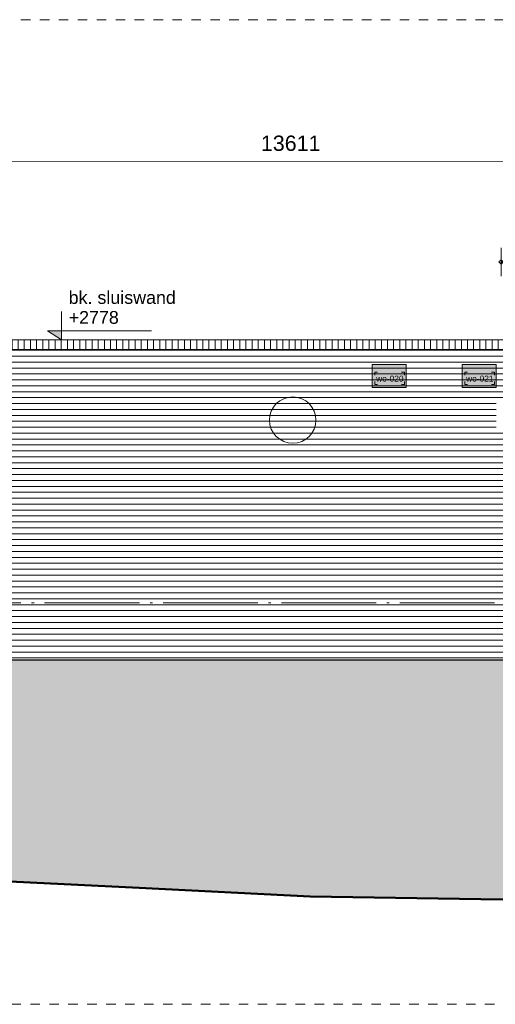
# Model space of a CAD drawing. Extents: x -294884 to 286267, y 0 to 1429765.
# Tile 75 of 178: x -9214 to -4191, y 442092 to 452492. Entities that reach past the tile are written whole.
import ezdxf

# ---------------------------------------------------------------- set-up
doc = ezdxf.new("R2010")
doc.units = 0
doc.header["$MEASUREMENT"] = 0
doc.linetypes.add('DASHDOT', pattern=[1250, 1000, -112.5, 25, -112.5])
doc.linetypes.add('DASHED', pattern=[200, 100, -100])
for name, color, linetype in [('A-0010--', 7, 'Continuous'), ('A-0030-STRAMIEN', 1, 'Continuous'), ('A-0038-STR-MAATLIJN', 1, 'Continuous'), ('A-0306--', 1, 'Continuous'), ('A-0307-TEKST', 7, 'Continuous'), ('A-1130-TXT+MT-BE', 1, 'Continuous')]:
    doc.layers.add(name, color=color, linetype=linetype)
doc.dimstyles.new('@D00GM', dxfattribs={"dimtxt": 135, "dimasz": 1, "dimexe": 0.18, "dimexo": 0.0625, "dimgap": 13.5, "dimtad": 1, "dimdec": 0, "dimzin": 0, "dimdsep": 46, "dimtxsty": 'Standard', "dimblk": '^SD00____100_10', "dimcen": 0.09, "dimse1": 1, "dimse2": 1, "dimclrd": 1, "dimadec": 0, "dimazin": 0, "dimtfac": 1, "dimtdec": 4, "dimtmove": 0, "dimatfit": 3, "dimfxl": 0, "dimtolj": 1, "dimtzin": 0, "dimlwd": 13, "dimarcsym": 0})
doc.dimstyles.new('@D03ST', dxfattribs={"dimtxt": 162, "dimasz": 1, "dimexe": 0.18, "dimexo": 0.0625, "dimgap": 16.2, "dimtad": 1, "dimdec": 0, "dimzin": 0, "dimdsep": 46, "dimtxsty": 'Standard', "dimblk": '^SD03____100_10', "dimcen": 0.09, "dimse1": 1, "dimse2": 1, "dimclrd": 1, "dimadec": 0, "dimazin": 0, "dimtfac": 1, "dimtdec": 4, "dimtmove": 0, "dimatfit": 3, "dimfxl": 0, "dimtolj": 1, "dimtzin": 0, "dimlwd": 13, "dimarcsym": 0})

# ---------------------------------------------------------------- blocks, each defined once
blk = doc.blocks.new('*D')
at = {"color": 1, "linetype": 'Continuous', "lineweight": 13}
for points in [[(62927, 114665), (63143, 119960)], [(63293, 119954), (62993, 119966)], [(79682, 118845), (79383, 118875)], [(79499, 118522), (79533, 118860)], [(78427, 113303), (78957, 118577)], [(79106, 118562), (78808, 118592)], [(79148, 115040), (79499, 118522)], [(79648, 118507), (79349, 118537)], [(79648, 118507), (79349, 118537)], [(78968, 113249), (79148, 115040)], [(79298, 115025), (78999, 115055)], [(79298, 115025), (78999, 115055)], [(63077, 114659), (62777, 114671)], [(78576, 113288), (78278, 113318)], [(79118, 113234), (78819, 113264)], [(79118, 113234), (78819, 113264)], [(78934, 112910), (78968, 113249)], [(79084, 112895), (78785, 112925)], [(-122398, 58428), (-122398, 58128)], [(-117098, 58425), (-117098, 58125)], [(-117098, 58275), (-122398, 58278)], [(26619, -2220), (26619, -1920)], [(26619, -2220), (26619, -1920)], [(31919, -2220), (31919, -1920)], [(31919, -2220), (31919, -1920)], [(26619, -2070), (31919, -2070)], [(26619, -2070), (31919, -2070)], [(117098, -58425), (117098, -58125)], [(122398, -58428), (122398, -58128)], [(117098, -58275), (122398, -58278)]]:
    blk.add_lwpolyline(points, dxfattribs=at)
at = {"color": 7, "linetype": 'Continuous', "lineweight": 18}
for points in [[(63166, 119959), (63144, 119983), (63120, 119961), (63142, 119937)], [(79555, 118858), (79535, 118883), (79510, 118863), (79530, 118838)], [(78980, 118574), (78960, 118599), (78934, 118579), (78955, 118554)], [(79521, 118520), (79501, 118545), (79476, 118524), (79496, 118499)], [(79521, 118520), (79501, 118545), (79476, 118524), (79496, 118499)], [(79171, 115037), (79151, 115063), (79126, 115042), (79146, 115017)], [(79171, 115037), (79151, 115063), (79126, 115042), (79146, 115017)], [(62950, 114664), (62928, 114688), (62904, 114666), (62926, 114642)], [(78450, 113301), (78429, 113326), (78404, 113305), (78425, 113280)], [(78991, 113246), (78971, 113272), (78945, 113251), (78966, 113226)], [(78991, 113246), (78971, 113272), (78945, 113251), (78966, 113226)], [(78957, 112908), (78937, 112933), (78911, 112913), (78932, 112888)], [(-122398, 58301), (-122421, 58278), (-122398, 58255), (-122375, 58278)], [(-117098, 58298), (-117121, 58275), (-117098, 58252), (-117075, 58275)], [(26619, -2093), (26642, -2070), (26619, -2047), (26596, -2070)], [(26619, -2093), (26642, -2070), (26619, -2047), (26596, -2070)], [(31919, -2093), (31942, -2070), (31919, -2047), (31896, -2070)], [(31919, -2093), (31942, -2070), (31919, -2047), (31896, -2070)], [(117098, -58298), (117121, -58275), (117098, -58252), (117075, -58275)], [(122398, -58301), (122421, -58278), (122398, -58255), (122375, -58278)]]:
    blk.add_lwpolyline(points, close=True, dxfattribs=at)
at = {"layer": 'A-0030-STRAMIEN', "color": 1, "linetype": 'Continuous', "lineweight": 13}
for points in [[(140965, 109469), (140670, 109524)], [(139855, 104285), (140818, 109496)], [(140003, 104257), (139708, 104312)], [(150193, -2166), (150193, -1866)], [(155493, -2166), (155493, -1866)], [(150193, -2016), (155493, -2016)], [(162027, -30782), (162027, -31082)], [(167327, -30782), (167327, -31082)], [(167327, -30932), (162027, -30932)]]:
    blk.add_lwpolyline(points, dxfattribs=at)
at = {"layer": 'A-0030-STRAMIEN', "color": 7, "linetype": 'Continuous', "lineweight": 18}
for points in [[(140840, 109492), (140822, 109519), (140795, 109501), (140814, 109474)], [(139878, 104280), (139859, 104307), (139833, 104289), (139851, 104262)], [(150193, -2039), (150216, -2016), (150193, -1993), (150170, -2016)], [(155493, -2039), (155516, -2016), (155493, -1993), (155470, -2016)], [(162027, -30909), (162004, -30932), (162027, -30955), (162050, -30932)], [(167327, -30909), (167304, -30932), (167327, -30955), (167350, -30932)]]:
    blk.add_lwpolyline(points, close=True, dxfattribs=at)
at = {"layer": 'A-0038-STR-MAATLIJN', "color": 1, "linetype": 'Continuous', "lineweight": 13}
for points in [[(54924, 129784), (54624, 129797)], [(54211, 116191), (54774, 129790)], [(93531, 103792), (95230, 122696)], [(95379, 122683), (95080, 122709)], [(54361, 116185), (54061, 116197)], [(134881, 116129), (134586, 116184)], [(132939, 106441), (134733, 116156)], [(141660, 114881), (141365, 114935)], [(140523, 109551), (141512, 114908)], [(139716, 105182), (140523, 109551)], [(140670, 109524), (140375, 109578)], [(140670, 109524), (140375, 109578)], [(133086, 106414), (132791, 106468)], [(139560, 104339), (139716, 105182)], [(139863, 105155), (139568, 105209)], [(139863, 105155), (139568, 105209)], [(139708, 104312), (139413, 104366)], [(93680, 103778), (93382, 103805)], [(58982, 102621), (58994, 102921)], [(58988, 102771), (64711, 102534)], [(64705, 102384), (64717, 102684)], [(136364, 96015), (136419, 96310)], [(136392, 96163), (141960, 95134)], [(141932, 94987), (141987, 95282)], [(98404, 84548), (98430, 84847)], [(98417, 84697), (105364, 84073)], [(105351, 83924), (105378, 84222)], [(151050, -1420), (151050, -1120)], [(160941, -1420), (160941, -1120)], [(27759, -1151), (27759, -1451)], [(41370, -1148), (41370, -1448)], [(80074, -1152), (80074, -1452)], [(99055, -1148), (99055, -1448)], [(41370, -1298), (27759, -1301)], [(99055, -1298), (80074, -1302)], [(151050, -1270), (160941, -1270)], [(150193, -1866), (150193, -1566)], [(151050, -1866), (151050, -1566)], [(151050, -1866), (151050, -1566)], [(155493, -1866), (155493, -1566)], [(155493, -1866), (155493, -1566)], [(160941, -1866), (160941, -1566)], [(163921, -1933), (163921, -1633)], [(167496, -1933), (167496, -1633)], [(150193, -1716), (151050, -1716)], [(151050, -1716), (155493, -1716)], [(155493, -1716), (160941, -1716)], [(85620, -2081), (85620, -1781)], [(85620, -2081), (85620, -1781)], [(163921, -1783), (167496, -1783)], [(87964, -2761), (87964, -2461)], [(89764, -2761), (89764, -2461)], [(89764, -2761), (89764, -2461)], [(93264, -2761), (93264, -2461)], [(87964, -2611), (89764, -2611)], [(89764, -2611), (93264, -2611)], [(16419, -29459), (16419, -29759)], [(30030, -29462), (30030, -29762)], [(85801, -29491), (85801, -29791)], [(104781, -29495), (104781, -29795)], [(16419, -29609), (30030, -29612)], [(85801, -29641), (104781, -29645)], [(156589, -30203), (156589, -29903)], [(166470, -30203), (166470, -29903)], [(166470, -30053), (156589, -30053)], [(91591, -30907), (91591, -30607)], [(95091, -30907), (95091, -30607)], [(95091, -30907), (95091, -30607)], [(96891, -30907), (96891, -30607)], [(95091, -30757), (91591, -30757)], [(96891, -30757), (95091, -30757)]]:
    blk.add_lwpolyline(points, dxfattribs=at)
at = {"layer": 'A-0038-STR-MAATLIJN', "color": 7, "linetype": 'Continuous', "lineweight": 18}
for points in [[(54797, 129790), (54775, 129813), (54751, 129791), (54773, 129768)], [(95253, 122694), (95232, 122719), (95207, 122698), (95228, 122673)], [(54234, 116190), (54212, 116214), (54188, 116192), (54210, 116168)], [(134756, 116152), (134737, 116179), (134711, 116161), (134729, 116134)], [(141535, 114904), (141516, 114930), (141490, 114912), (141508, 114885)], [(140545, 109547), (140527, 109574), (140500, 109555), (140519, 109528)], [(140545, 109547), (140527, 109574), (140500, 109555), (140519, 109528)], [(132961, 106437), (132943, 106463), (132916, 106445), (132934, 106418)], [(139738, 105178), (139720, 105205), (139693, 105186), (139712, 105159)], [(139738, 105178), (139720, 105205), (139693, 105186), (139712, 105159)], [(139583, 104335), (139564, 104362), (139538, 104343), (139556, 104317)], [(93554, 103790), (93533, 103815), (93508, 103794), (93529, 103769)], [(58987, 102748), (59011, 102770), (58989, 102794), (58965, 102772)], [(64710, 102511), (64734, 102533), (64712, 102557), (64688, 102535)], [(136387, 96140), (136414, 96158), (136396, 96185), (136369, 96167)], [(141956, 95112), (141982, 95130), (141964, 95157), (141937, 95138)], [(98415, 84674), (98440, 84695), (98419, 84720), (98394, 84699)], [(105362, 84050), (105387, 84071), (105366, 84096), (105342, 84075)], [(151050, -1293), (151073, -1270), (151050, -1247), (151027, -1270)], [(160941, -1293), (160964, -1270), (160941, -1247), (160918, -1270)], [(27759, -1278), (27736, -1301), (27759, -1324), (27782, -1301)], [(41370, -1275), (41347, -1298), (41370, -1321), (41393, -1298)], [(80074, -1279), (80051, -1302), (80074, -1325), (80097, -1302)], [(99055, -1275), (99032, -1298), (99055, -1321), (99078, -1298)], [(150193, -1739), (150216, -1716), (150193, -1693), (150170, -1716)], [(151050, -1739), (151073, -1716), (151050, -1693), (151027, -1716)], [(151050, -1739), (151073, -1716), (151050, -1693), (151027, -1716)], [(155493, -1739), (155516, -1716), (155493, -1693), (155470, -1716)], [(155493, -1739), (155516, -1716), (155493, -1693), (155470, -1716)], [(160941, -1739), (160964, -1716), (160941, -1693), (160918, -1716)], [(163921, -1806), (163944, -1783), (163921, -1760), (163898, -1783)], [(167496, -1806), (167519, -1783), (167496, -1760), (167473, -1783)], [(85620, -1954), (85643, -1931), (85620, -1908), (85597, -1931)], [(85620, -1954), (85643, -1931), (85620, -1908), (85597, -1931)], [(87964, -2634), (87987, -2611), (87964, -2588), (87941, -2611)], [(89764, -2634), (89787, -2611), (89764, -2588), (89741, -2611)], [(89764, -2634), (89787, -2611), (89764, -2588), (89741, -2611)], [(93264, -2634), (93287, -2611), (93264, -2588), (93241, -2611)], [(16419, -29586), (16442, -29609), (16419, -29632), (16396, -29609)], [(30030, -29589), (30053, -29612), (30030, -29635), (30007, -29612)], [(85801, -29618), (85824, -29641), (85801, -29664), (85778, -29641)], [(104781, -29622), (104804, -29645), (104781, -29668), (104758, -29645)], [(156589, -30076), (156566, -30053), (156589, -30030), (156612, -30053)], [(166470, -30076), (166447, -30053), (166470, -30030), (166492, -30053)], [(91591, -30780), (91568, -30757), (91591, -30734), (91614, -30757)], [(95091, -30780), (95068, -30757), (95091, -30734), (95114, -30757)], [(95091, -30780), (95068, -30757), (95091, -30734), (95114, -30757)], [(96891, -30780), (96868, -30757), (96891, -30734), (96914, -30757)]]:
    blk.add_lwpolyline(points, close=True, dxfattribs=at)
at = {"layer": 'A-0038-STR-MAATLIJN', "color": 1, "linetype": 'Continuous'}
blk.add_point((85620, -1931), dxfattribs=at)
at = {"layer": 'A-1130-TXT+MT-BE', "color": 1, "linetype": 'Continuous', "lineweight": 13}
for points in [[(62774, 119975), (63160, 129448)], [(63310, 129442), (63010, 129455)], [(62604, 115818), (62774, 119975)], [(62923, 119969), (62624, 119981)], [(62923, 119969), (62624, 119981)], [(62754, 115812), (62454, 115824)], [(62754, 115812), (62454, 115824)], [(62558, 114679), (62604, 115818)], [(62708, 114673), (62408, 114685)], [(-131879, 58064), (-131879, 57764)], [(-122398, 58058), (-122398, 57758)], [(-122398, 58058), (-122398, 57758)], [(-118237, 58056), (-118237, 57756)], [(-118237, 58056), (-118237, 57756)], [(-117097, 58055), (-117097, 57755)], [(-122398, 57908), (-131879, 57914)], [(-118237, 57906), (-122398, 57908)], [(-117097, 57905), (-118237, 57906)], [(26618, -1850), (26618, -1550)], [(27759, -1850), (27759, -1550)], [(27759, -1850), (27759, -1550)], [(31919, -1850), (31919, -1550)], [(31919, -1850), (31919, -1550)], [(41400, -1850), (41400, -1550)], [(26618, -1700), (27759, -1700)], [(27759, -1700), (31919, -1700)], [(31919, -1700), (41400, -1700)], [(25452, -30820), (25452, -30520)], [(30752, -30820), (30752, -30520)], [(25452, -30670), (30752, -30670)], [(71110, -33871), (70810, -33871)], [(70960, -34871), (70960, -33871)], [(115190, -33871), (114890, -33871)], [(115040, -34871), (115040, -33871)], [(71110, -34871), (70810, -34871)], [(115190, -34871), (114890, -34871)], [(117097, -58055), (117097, -57755)], [(118237, -58056), (118237, -57756)], [(118237, -58056), (118237, -57756)], [(122398, -58058), (122398, -57758)], [(122398, -58058), (122398, -57758)], [(131879, -58064), (131879, -57764)], [(117097, -57905), (118237, -57906)], [(118237, -57906), (122398, -57908)], [(122398, -57908), (131879, -57914)]]:
    blk.add_lwpolyline(points, dxfattribs=at)
at = {"layer": 'A-1130-TXT+MT-BE', "color": 7, "linetype": 'Continuous', "lineweight": 18}
for points in [[(63183, 129448), (63161, 129471), (63137, 129449), (63159, 129426)], [(62797, 119974), (62774, 119998), (62751, 119976), (62773, 119952)], [(62797, 119974), (62774, 119998), (62751, 119976), (62773, 119952)], [(62627, 115817), (62605, 115841), (62581, 115819), (62603, 115795)], [(62627, 115817), (62605, 115841), (62581, 115819), (62603, 115795)], [(62581, 114678), (62559, 114702), (62535, 114680), (62557, 114656)], [(-131879, 57937), (-131902, 57914), (-131879, 57891), (-131856, 57914)], [(-122398, 57931), (-122421, 57908), (-122398, 57885), (-122375, 57908)], [(-122398, 57931), (-122421, 57908), (-122398, 57885), (-122375, 57908)], [(-118237, 57929), (-118260, 57906), (-118237, 57883), (-118214, 57906)], [(-118237, 57929), (-118260, 57906), (-118237, 57883), (-118214, 57906)], [(-117097, 57928), (-117120, 57905), (-117097, 57882), (-117074, 57905)], [(26618, -1723), (26641, -1700), (26618, -1677), (26595, -1700)], [(27759, -1723), (27782, -1700), (27759, -1677), (27736, -1700)], [(27759, -1723), (27782, -1700), (27759, -1677), (27736, -1700)], [(31919, -1723), (31942, -1700), (31919, -1677), (31896, -1700)], [(31919, -1723), (31942, -1700), (31919, -1677), (31896, -1700)], [(41400, -1723), (41423, -1700), (41400, -1677), (41377, -1700)], [(25452, -30693), (25475, -30670), (25452, -30647), (25429, -30670)], [(30752, -30693), (30775, -30670), (30752, -30647), (30729, -30670)], [(70982, -33871), (70960, -33848), (70937, -33871), (70960, -33894)], [(115063, -33871), (115040, -33848), (115017, -33871), (115040, -33894)], [(70982, -34871), (70960, -34848), (70937, -34871), (70960, -34894)], [(115063, -34871), (115040, -34848), (115017, -34871), (115040, -34894)], [(117097, -57928), (117120, -57905), (117097, -57882), (117074, -57905)], [(118237, -57929), (118260, -57906), (118237, -57883), (118214, -57906)], [(118237, -57929), (118260, -57906), (118237, -57883), (118214, -57906)], [(122398, -57931), (122421, -57908), (122398, -57885), (122375, -57908)], [(122398, -57931), (122421, -57908), (122398, -57885), (122375, -57908)], [(131879, -57937), (131902, -57914), (131879, -57891), (131856, -57914)]]:
    blk.add_lwpolyline(points, close=True, dxfattribs=at)
at = {"color": 7, "linetype": 'Continuous', "char_height": 135, "attachment_point": 7, "line_spacing_factor": 0.933333}
for s, insert, rotation in [('{\\fArial|b0|i0|c12|p0;340}', (79443, 118543), 84.2582), ('{\\fArial|b0|i0|c12|p0;5300}', (62969, 117109), 87.6654), ('{\\fArial|b0|i0|c12|p0;3500}', (79246, 116581), 84.2577), ('{\\fArial|b0|i0|c12|p0;5300}', (78614, 115740), 84.2577), ('{\\fArial|b0|i0|c12|p0;1800}', (78980, 113945), 84.2577), ('{\\fArial|b0|i0|c12|p0;340}', (78879, 112931), 84.2582), ('{\\fArial|b0|i0|c12|p0;5300}', (-119954, 58369), 359.9654), ('{\\fArial|b0|i0|c12|p0;5300}', (119541, -58219), 359.9654)]:
    blk.add_mtext(s, dxfattribs=dict(at, insert=insert, rotation=rotation))
at = {"color": 7, "linetype": 'Continuous', "insert": (29063, -2013), "char_height": 135, "attachment_point": 7, "line_spacing_factor": 0.933333}
blk.add_mtext('{\\fArial|b0|i0|c12|p0;5300}', dxfattribs=at)
blk.add_mtext('{\\fArial|b0|i0|c12|p0;5300}', dxfattribs=at)
at = {"layer": 'A-0030-STRAMIEN', "color": 7, "linetype": 'Continuous', "insert": (140224, 106660), "char_height": 162, "attachment_point": 7, "rotation": 79.5354, "line_spacing_factor": 0.933333}
blk.add_mtext('{\\fArial|b0|i0|c12|p0;5300}', dxfattribs=at)
at = {"layer": 'A-0030-STRAMIEN', "color": 7, "linetype": 'Continuous', "char_height": 162, "attachment_point": 7, "line_spacing_factor": 0.933333}
for insert in [(152596, -1947), (164429, -30821)]:
    blk.add_mtext('{\\fArial|b0|i0|c12|p0;5300}', dxfattribs=dict(at, insert=insert))
at = {"layer": 'A-0038-STR-MAATLIJN', "color": 7, "linetype": 'Continuous', "char_height": 162, "attachment_point": 7, "line_spacing_factor": 0.933333}
for s, insert, rotation in [('{\\fArial|b0|i0|c12|p0;13611}', (54411, 122684), 87.6307), ('{\\fArial|b0|i0|c12|p0;18980}', (94284, 112942), 84.865), ('{\\fArial|b0|i0|c12|p0;5448}', (140905, 111999), 79.5354), ('{\\fArial|b0|i0|c12|p0;9880}', (133723, 111068), 79.535), ('{\\fArial|b0|i0|c12|p0;4443}', (140007, 107136), 79.5354), ('{\\fArial|b0|i0|c12|p0;857}', (139536, 104591), 79.5354), ('{\\fArial|b0|i0|c12|p0;5728}', (61605, 102732), 357.6307), ('{\\fArial|b0|i0|c12|p0;5662}', (138945, 95761), 349.535), ('{\\fArial|b0|i0|c12|p0;6975}', (101650, 84476), 354.865), ('{\\fArial|b0|i0|c12|p0;13611}', (34255, -1189), 0.011), ('{\\fArial|b0|i0|c12|p0;18980}', (89255, -1189), 0.011), ('{\\fArial|b0|i0|c12|p0;9890}', (155748, -1201), 0), ('{\\fArial|b0|i0|c12|p0;13611}', (22915, -29499), 359.989), ('{\\fArial|b0|i0|c12|p0;18980}', (94982, -29532), 359.989), ('{\\fArial|b0|i0|c12|p0;9880}', (161282, -29984), 360)]:
    blk.add_mtext(s, dxfattribs=dict(at, insert=insert, rotation=rotation))
for s, insert in [('{\\fArial|b0|i0|c12|p0;857}', (150436, -1647)), ('{\\fArial|b0|i0|c12|p0;4443}', (153024, -1647)), ('{\\fArial|b0|i0|c12|p0;5448}', (157970, -1647)), ('{\\fArial|b0|i0|c12|p0;3575}', (165461, -1714)), ('{\\fArial|b0|i0|c12|p0;1800}', (88617, -2542)), ('{\\fArial|b0|i0|c12|p0;3500}', (91267, -2542)), ('{\\fArial|b0|i0|c12|p0;3500}', (93094, -30688)), ('{\\fArial|b0|i0|c12|p0;1800}', (95744, -30688))]:
    blk.add_mtext(s, dxfattribs=dict(at, insert=insert))
at = {"layer": 'A-1130-TXT+MT-BE', "color": 7, "linetype": 'Continuous', "char_height": 135, "attachment_point": 7, "line_spacing_factor": 0.933333}
for s, insert, rotation in [('{\\fArial|b0|i0|c12|p0;9481}', (62901, 124508), 87.6653), ('{\\fArial|b0|i0|c12|p0;4160}', (62623, 117693), 87.6653), ('{\\fArial|b0|i0|c12|p0;1140}', (62515, 115045), 87.6653), ('{\\fArial|b0|i0|c12|p0;9481}', (-127344, 58004), 359.9653), ('{\\fArial|b0|i0|c12|p0;4160}', (-120524, 58000), 359.9653), ('{\\fArial|b0|i0|c12|p0;1140}', (-117873, 57998), 359.9653), ('{\\fArial|b0|i0|c12|p0;1140}', (26982, -1643), 360), ('{\\fArial|b0|i0|c12|p0;4160}', (29633, -1643), 360), ('{\\fArial|b0|i0|c12|p0;9481}', (36454, -1643), 360), ('{\\fArial|b0|i0|c12|p0;1000}', (70902, -34578), 90), ('{\\fArial|b0|i0|c12|p0;1000}', (114982, -34578), 90), ('{\\fArial|b0|i0|c12|p0;1140}', (117461, -57848), 359.9654), ('{\\fArial|b0|i0|c12|p0;4160}', (120111, -57849), 359.9654), ('{\\fArial|b0|i0|c12|p0;9481}', (126932, -57853), 359.9654)]:
    blk.add_mtext(s, dxfattribs=dict(at, insert=insert, rotation=rotation))
at = {"layer": 'A-1130-TXT+MT-BE', "color": 7, "linetype": 'Continuous', "insert": (27896, -30612), "char_height": 135, "attachment_point": 7, "line_spacing_factor": 0.933333}
blk.add_mtext('{\\fArial|b0|i0|c12|p0;5300}', dxfattribs=at)
blk = doc.blocks.new('^SD00____100_10')
at = {"layer": 'A-1130-TXT+MT-BE', "color": 1, "linetype": 'Continuous', "lineweight": 13}
blk.add_lwpolyline([(0, -150), (0, 150)], dxfattribs=at)
at = {"layer": 'A-1130-TXT+MT-BE', "color": 7, "linetype": 'Continuous', "lineweight": 18}
blk.add_lwpolyline([(0, -23), (23, 0), (0, 23), (-23, 0)], close=True, dxfattribs=at)
blk = doc.blocks.new('^SD03____100_10')
at = {"layer": 'A-0038-STR-MAATLIJN', "color": 1, "linetype": 'Continuous', "lineweight": 13}
blk.add_lwpolyline([(0, -150), (0, 150)], dxfattribs=at)
at = {"layer": 'A-0038-STR-MAATLIJN', "color": 7, "linetype": 'Continuous', "lineweight": 18}
blk.add_lwpolyline([(0, -23), (23, 0), (0, 23), (-23, 0)], close=True, dxfattribs=at)
blk = doc.blocks.new('M-NIEUW_133')
at = {"linetype": 'Continuous', "lineweight": 5}
h = blk.add_hatch(dxfattribs=at)
h.set_pattern_fill('@AVMWV', color=8, style=0, pattern_type=0)
h.set_pattern_definition([(90, (0, 0), (-65, 4e-15), [])])
h.paths.add_polyline_path([(16989.2, -31493.7), (33229.7, -31493.7), (33229.7, -31593.7), (17105, -31593.7), (16996.4, -31593.7), (16992.9, -31545.2)], flags=0)
h = blk.add_hatch(dxfattribs=at)
h.set_pattern_fill('@AVMWH2', color=251, style=0, pattern_type=0)
h.set_pattern_definition([(0, (0, 0), (0, 62.5), [])])
h.paths.add_polyline_path([(16690.6, -34871.4), (16690.6, -33685), (16790.6, -33685), (16790.6, -33128.8), (16890, -33071.2), (17094.9, -33128.8), (17219.9, -33128.8), (17201.3, -32483.3), (17126, -32464.3), (17104.5, -31838.5), (17012, -31798.3), (16996.4, -31593.7), (30447.9, -31593.7), (30447.9, -32114.3), (25400.6, -32114.3), (25400.6, -32434), (25620.6, -32434), (25620.6, -32809), (25740.6, -32809), (25740.6, -33371.5), (25620.6, -33371.5), (25620.6, -33809), (25740.6, -33809), (25740.6, -34370), (25620.6, -34370), (25620.6, -34871.4)], flags=0)
for color, points in [(8, [(24090.6, -31994.3), (24090.6, -31754.3), (24450.6, -31754.3), (24450.6, -31994.3)]), (8, [(25040.6, -31994.3), (25040.6, -31754.3), (25400.6, -31754.3), (25400.6, -31994.3)]), (111, [(4381.7, -34871.4), (53100, -34871.4), (53100, -37129.4), (51585.6, -37171.4), (49782.8, -37271.4), (47980, -37341.4), (46177.2, -37401.4), (44374.5, -37371.4), (42571.8, -37361.4), (40769, -37271.4), (38966.2, -37241.4), (37163.5, -37201.4), (35360.7, -37221.4), (33557.9, -37271.4), (31755.2, -37261.4), (30645.2, -37331.4), (28842.4, -37411.4), (26622.5, -37421.4), (25236.9, -37401.4), (23434.2, -37371.4), (21631.4, -37281.4), (19828.7, -37191.4), (18025.9, -37141.4), (16223.1, -37141.4), (14420.4, -37131.4), (12617.6, -37081.4), (10814.9, -37041.4), (9012.1, -37131.4), (7209.3, -37221.4), (5406.6, -37271.4), (4381.7, -37289.8)])]:
    blk.add_hatch(color=color, dxfattribs=at).paths.add_polyline_path(points, flags=0)
at = {"layer": 'A-0030-STRAMIEN', "linetype": 'Continuous', "lineweight": 5}
blk.add_hatch(color=253, dxfattribs=at).paths.add_polyline_path([(20660, -31398.7), (20810, -31398.7), (20810, -31493.7)], flags=0)
at = {"color": 7, "linetype": 'DASHED', "lineweight": 0}
blk.add_lwpolyline([(4381.7, -38511), (4381.7, -28111), (54781.7, -28111), (54781.7, -38511)], close=True, dxfattribs=at)
at = {"color": 7, "linetype": 'Continuous', "lineweight": 18}
blk.add_lwpolyline([(16989.2, -31493.7), (33229.7, -31493.7)], dxfattribs=at)
at = {"color": 1, "linetype": 'Continuous', "lineweight": 13}
blk.add_lwpolyline([(16996.4, -31593.7), (33229.7, -31593.7)], dxfattribs=at)
at = {"color": 8, "linetype": 'Continuous', "lineweight": 13}
for points in [[(24450.6, -31994.3), (24450.6, -31754.3), (24090.6, -31754.3), (24090.6, -31994.3)], [(25040.6, -31994.3), (25040.6, -31754.3), (25400.6, -31754.3), (25400.6, -31994.3)]]:
    blk.add_lwpolyline(points, close=True, dxfattribs=at)
at = {"color": 1, "linetype": 'Continuous', "lineweight": 13}
for points in [[(24090.6, -31994.3), (24090.6, -31754.3), (24450.6, -31754.3), (24450.6, -31994.3)], [(25040.6, -31994.3), (25040.6, -31754.3), (25400.6, -31754.3), (25400.6, -31994.3)]]:
    blk.add_lwpolyline(points, close=True, dxfattribs=at)
at = {"color": 111, "linetype": 'Continuous', "lineweight": 13}
for points in [[(4381.7, -34871.4), (53100, -34871.4)], [(35360.7, -37221.4), (33557.9, -37271.4), (31755.2, -37261.4), (30645.2, -37331.4), (28842.4, -37411.4), (26622.5, -37421.4), (25236.9, -37401.4), (23434.2, -37371.4), (21631.4, -37281.4), (19828.7, -37191.4), (18025.9, -37141.4), (16223.1, -37141.4), (14420.4, -37131.4), (12617.6, -37081.4), (10814.9, -37041.4), (9012.1, -37131.4), (7209.3, -37221.4), (5406.6, -37271.4), (4381.7, -37289.8)]]:
    blk.add_lwpolyline(points, dxfattribs=at)
at = {"color": 5, "linetype": 'Continuous', "lineweight": 25}
blk.add_lwpolyline([(4381.7, -34871.4), (53100, -34871.4)], dxfattribs=at)
at = {"color": 1, "linetype": 'Continuous', "lineweight": 13}
blk.add_circle((23251.2, -32340), 245.1, dxfattribs=at)
at = {"layer": 'A-0010--', "color": 92, "linetype": 'Continuous', "lineweight": 50}
blk.add_lwpolyline([(35360.7, -37221.4), (33557.9, -37271.4), (31755.2, -37261.4), (30645.2, -37331.4), (28842.4, -37411.4), (26622.5, -37421.4), (25236.9, -37401.4), (23434.2, -37371.4), (21631.4, -37281.4), (19828.7, -37191.4), (18025.9, -37141.4), (16223.1, -37141.4), (14420.4, -37131.4), (12617.6, -37081.4), (10814.9, -37041.4), (9012.1, -37131.4), (7209.3, -37221.4), (5406.6, -37271.4), (4381.7, -37289.8)], dxfattribs=at)
at = {"layer": 'A-0030-STRAMIEN', "color": 1, "linetype": 'Continuous', "lineweight": 13}
for points in [[(20810, -31193.7), (20810, -31493.7), (20660, -31398.7), (21760, -31398.7)], [(20660, -31493.7), (20960, -31493.7)]]:
    blk.add_lwpolyline(points, dxfattribs=at)
at = {"layer": 'A-0030-STRAMIEN', "color": 1, "linetype": 'DASHDOT', "lineweight": 13}
blk.add_lwpolyline([(4381.7, -34271.4), (53100, -34271.4)], dxfattribs=at)
at = {"layer": 'A-0306--', "color": 1, "linetype": 'Continuous', "lineweight": 13}
for points in [[(24147.2, -31834.3), (24117.2, -31834.3), (24117.2, -31864.3)], [(24400.6, -31834.3), (24430.6, -31834.3), (24430.6, -31864.3)], [(25097.2, -31834.3), (25067.2, -31834.3), (25067.2, -31864.3)], [(25350.6, -31834.3), (25380.6, -31834.3), (25380.6, -31864.3)], [(24147.2, -31964.3), (24117.2, -31964.3), (24117.2, -31934.3)], [(24400.6, -31964.3), (24430.6, -31964.3), (24430.6, -31934.3)], [(25097.2, -31964.3), (25067.2, -31964.3), (25067.2, -31934.3)], [(25350.6, -31964.3), (25380.6, -31964.3), (25380.6, -31934.3)]]:
    blk.add_lwpolyline(points, dxfattribs=at)
at = {"layer": 'A-0307-TEKST', "color": 7, "linetype": 'Continuous', "char_height": 63, "attachment_point": 7, "line_spacing_factor": 1.333333}
for s, insert in [('{\\fArial|b0|i0|c12|p0;wo-020}', (24132.9, -31934.3)), ('{\\fArial|b0|i0|c12|p0;wo-021}', (25082.9, -31934.3))]:
    blk.add_mtext(s, dxfattribs=dict(at, insert=insert))
at = {"layer": 'A-0038-STR-MAATLIJN', "color": 7, "linetype": 'Continuous'}
dim = blk.add_linear_dim(base=(30029.6, -29611.8), p1=(16418.8, -29611.1), p2=(30029.5, -29750.8), angle=359.98898, dimstyle='@D03ST', override={"dimpost": '{\\fArial|b0|i0|c12|p0;<>}'}, dxfattribs=at)
dim.commit()
dim.dimension.update_dxf_attribs({"geometry": '*D', "text_midpoint": (23224.2, -29610.5)})
at = {"layer": 'A-1130-TXT+MT-BE', "color": 7, "linetype": 'Continuous'}
dim = blk.add_linear_dim(base=(30752.1, -30669.7), p1=(25452.1, -30669.7), p2=(30752.1, -30669.7), dimstyle='@D00GM', override={"dimpost": '{\\fArial|b0|i0|c12|p0;<>}'}, dxfattribs=at)
dim.commit()
dim.dimension.update_dxf_attribs({"geometry": '*D', "text_midpoint": (28102.1, -30669.7)})
at = {"linetype": 'Continuous'}
blk.add_wipeout([(20877.7, -31167.6), (21414.5, -31167.6), (21414.5, -31343.8), (20877.7, -31343.8)], dxfattribs=at).dxf.layer = 'A-0030-STRAMIEN'
at = {"layer": 'A-0030-STRAMIEN', "color": 7, "linetype": 'Continuous', "insert": (20885.2, -31325.1), "char_height": 135, "attachment_point": 7, "line_spacing_factor": 0.933333}
blk.add_mtext('{\\fArial|b0|i0|c12|p0;+2778}', dxfattribs=at)
at = {"linetype": 'Continuous'}
blk.add_wipeout([(20877.7, -30957.4), (22004.4, -30957.4), (22004.4, -31133.7), (20877.7, -31133.7)], dxfattribs=at).dxf.layer = 'A-0030-STRAMIEN'
at = {"layer": 'A-0030-STRAMIEN', "color": 7, "linetype": 'Continuous', "insert": (20885.2, -31114.9), "char_height": 135, "attachment_point": 7, "line_spacing_factor": 0.933333}
blk.add_mtext('{\\fArial|b0|i0|c12|p0;bk. sluiswand}', dxfattribs=at)

msp = doc.modelspace()

# ---------------------------------------------------------------- block references
msp.add_blockref('M-NIEUW_133', (-29582, 480603))

doc.saveas('drawing.dxf')
